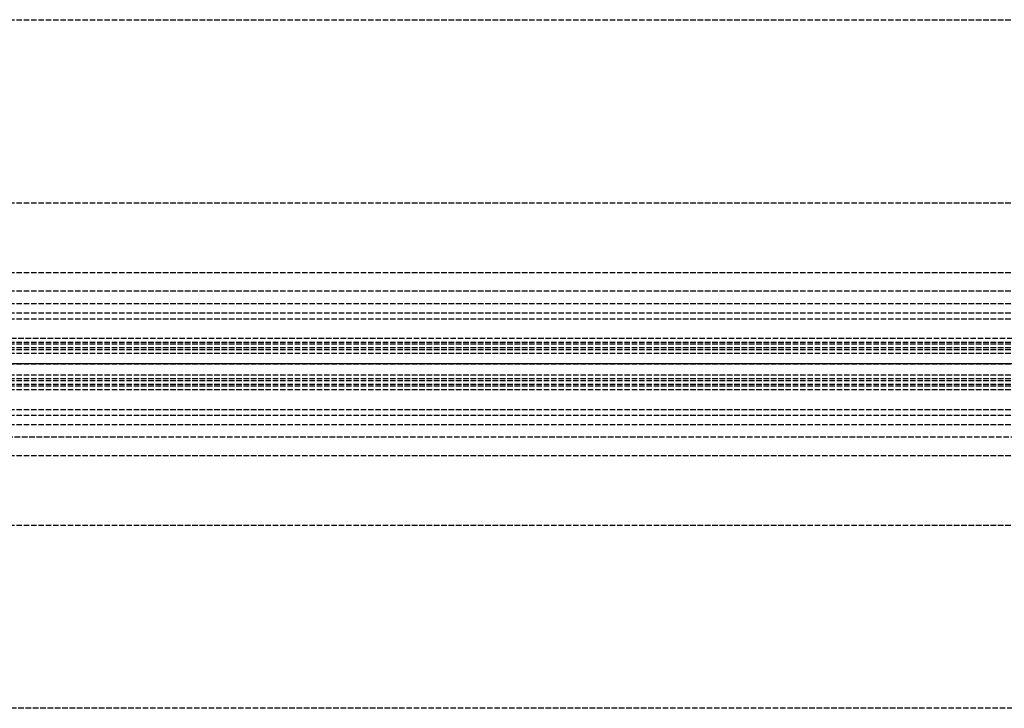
# Model space of a CAD drawing. Header units: millimetres. Extents: x 0 to 2050, y -94 to 94.
# Tile 8 of 10: x 269 to 538, y -94 to 94. Entities that reach past the tile are written whole.
import ezdxf

# ---------------------------------------------------------------- set-up
doc = ezdxf.new("R2010")
doc.units = ezdxf.units.MM
doc.header["$LTSCALE"] = 10
doc.linetypes.add('ALLCAD_Strich', pattern=[0.2, 0.15, -0.05])
doc.layers.add('BESCH_KONT_sich_schn_ansi_2d', color=40, linetype='Continuous')
doc.layers.add('BESCH_KONT_sich_schn_grun_2d', color=10, linetype='Continuous')

msp = doc.modelspace()

# ---------------------------------------------------------------- linework, layer by layer
at = {"layer": 'BESCH_KONT_sich_schn_ansi_2d', "linetype": 'ALLCAD_Strich'}
for p, q in [((0, 0, 2368), (2050, 0, 2368)), ((2050, 0, 2418), (0, 0, 2418)), ((0, 0, 2301), (995, 0, 2301)), ((0, 0, 7), (995, 0, 7)), ((0, 0, 2337), (2050, 0, 2337)), ((2050, 0, 2338.5), (0, 0, 2338.5)), ((0, 0, 2365.5), (2050, 0, 2365.5)), ((0, 0, 2339.5), (2050, 0, 2339.5)), ((0, 0, 2335), (2050, 0, 2335)), ((0, 0, 2363.5), (2050, 0, 2363.5)), ((0, 0, 2363), (2050, 0, 2363)), ((0, 0, 22), (1055, 0, 22)), ((1055, 0, 2307), (0, 0, 2307))]:
    msp.add_line(p, q, dxfattribs=at)
at = {"layer": 'BESCH_KONT_sich_schn_grun_2d', "linetype": 'ALLCAD_Strich'}
for p, q in [((0, 94), (2050, 94)), ((0, 44), (2050, 44)), ((0, 25), (2050, 25)), ((0, 20), (1055, 20)), ((0, 16.5), (2050, 16.5)), ((0, 14), (2050, 14)), ((0, 12.37), (2050, 12.37)), ((2050, 7), (0, 7)), ((0, 6), (2050, 6)), ((0, 5.5), (2050, 5.5)), ((0, 4.5), (2050, 4.5)), ((0, 4), (2050, 4)), ((30, 3), (1055, 3)), ((0, -4), (2050, -4)), ((0, -4.5), (2050, -4.5)), ((30, -3), (1055, -3)), ((0, -5.5), (2050, -5.5)), ((0, -6), (2050, -6)), ((0, -7), (2050, -7)), ((0, -12.38), (2050, -12.38)), ((0, -14), (2050, -14)), ((0, -16.5), (2050, -16.5)), ((1055, -20), (0, -20)), ((0, -25), (2050, -25)), ((0, -44), (2050, -44)), ((2050, -94), (0, -94))]:
    msp.add_line(p, q, dxfattribs=at)

doc.saveas('drawing.dxf')
